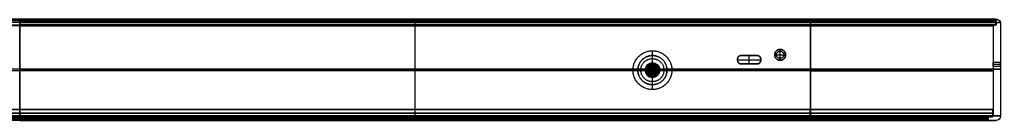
# Model space of a CAD drawing. Header units: millimetres. Extents: x -405 to 405, y -21 to 21.
# Tile 2 of 2: x 0 to 405, y -21 to 20. Entities that reach past the tile are written whole.
import ezdxf

# ---------------------------------------------------------------- set-up
doc = ezdxf.new("R2010")
doc.units = ezdxf.units.MM
doc.layers.add('Default', color=7, linetype='Continuous', true_color=0x000000)

# ---------------------------------------------------------------- blocks, each defined once
blk = doc.blocks.new('Sunne_solar_panel_v0.1')
at = {"layer": 'Default', "color": 8, "true_color": 0x7f7f7f}
for p, q in [((-325, 76, 1.25), (325, 76, 1.25)), ((0, 76), (0, 76, 2.5)), ((0, -76, 2.5), (0, 76, 2.5)), ((0, -76), (0, 76)), ((-401, 0, 2.5), (-401, 0)), ((-401, 0, 2.5), (401, 0, 2.5)), ((-401, 0), (401, 0)), ((401, 0, 2.5), (401, 0)), ((325, -76, 1.25), (-325, -76, 1.25)), ((0, -76), (0, -76, 2.5))]:
    blk.add_line(p, q, dxfattribs=at)
for centre, start, end in [((-325, 0), 90, 270), ((325, 0), 270, 90)]:
    blk.add_arc(centre, 76, start, end, dxfattribs=at)
at = {"layer": 'Default', "color": 8, "true_color": 0x7f7f7f, "extrusion": (0, 0, -1)}
for centre, start, end in [((325, 0, -2.5), 270, 90), ((325, 0, -1.25), 270, 90), ((-325, 0, -2.5), 90, 270), ((-325, 0, -1.25), 90, 270)]:
    blk.add_arc(centre, 76, start, end, dxfattribs=at)
at = {"layer": 'Default', "color": 8, "true_color": 0x7f7f7f}
for points in [[(-325, 76, 2.5), (-325, 76, 1.25), (-325, 76)], [(-325, 76), (0, 76), (325, 76)], [(325, 76, 2.5), (0, 76, 2.5), (-325, 76, 2.5)], [(325, 76), (325, 76, 1.25), (325, 76, 2.5)], [(-325, -76), (-325, -76, 1.25), (-325, -76, 2.5)], [(325, -76), (0, -76), (-325, -76)], [(-325, -76, 2.5), (0, -76, 2.5), (325, -76, 2.5)], [(325, -76, 2.5), (325, -76, 1.25), (325, -76)]]:
    blk.add_open_spline(points, degree=2, dxfattribs=at)
blk = doc.blocks.new('Sunne_diffuser_v1.0_V1.2')
at = {"layer": 'Default', "color": 7, "true_color": 0xffffff}
for p, q in [((-399.7, 1.5), (-399.7, -1.5)), ((-399.7, 1.5), (399.7, 1.5)), ((324.8, 0, 74.9), (-324.8, 0, 74.9)), ((-324.8, 0, -74.9), (324.8, 0, -74.9)), ((0, -1.5, 74.9), (0, 1.5, 74.9)), ((0, -1.5, -74.9), (0, 1.5, -74.9)), ((0, 1.5, -74.9), (0, 1.5, 74.9)), ((399.7, 1.5), (399.7, -1.5)), ((-399.7, -1.5), (399.7, -1.5)), ((0, -1.5, -74.9), (0, -1.5, 74.9))]:
    blk.add_line(p, q, dxfattribs=at)
at = {"layer": 'Default', "color": 7, "true_color": 0xffffff, "extrusion": (0, -1, 0)}
for centre, start, end in [((-324.8, 0, -1.5), 90, 270), ((-324.8, 0), 90, 270), ((324.8, 0, -1.5), 270, 90), ((324.8, 0), 270, 90)]:
    blk.add_arc(centre, 74.9, start, end, dxfattribs=at)
at = {"layer": 'Default', "color": 7, "true_color": 0xffffff, "extrusion": (0, 1, 0)}
for centre, start, end in [((324.8, 0, -1.5), 270, 90), ((-324.8, 0, -1.5), 90, 270)]:
    blk.add_arc(centre, 74.9, start, end, dxfattribs=at)
at = {"layer": 'Default', "color": 7, "true_color": 0xffffff}
for points in [[(-324.8, -1.5, 74.9), (-324.8, 0, 74.9), (-324.8, 1.5, 74.9)], [(-324.8, 1.5, -74.9), (-324.8, 0, -74.9), (-324.8, -1.5, -74.9)], [(-324.8, 1.5, 74.9), (0, 1.5, 74.9), (324.8, 1.5, 74.9)], [(324.8, 1.5, -74.9), (0, 1.5, -74.9), (-324.8, 1.5, -74.9)], [(324.8, 1.5, 74.9), (324.8, 0, 74.9), (324.8, -1.5, 74.9)], [(324.8, -1.5, -74.9), (324.8, 0, -74.9), (324.8, 1.5, -74.9)], [(324.8, -1.5, 74.9), (0, -1.5, 74.9), (-324.8, -1.5, 74.9)], [(324.8, -1.5, -74.9), (0, -1.5, -74.9), (-324.8, -1.5, -74.9)]]:
    blk.add_open_spline(points, degree=2, dxfattribs=at)
blk = doc.blocks.new('Block 01')
at = {"layer": 'Default', "color": 254, "true_color": 0xe4e9ed}
for p, q in [((325, 20.45, 1.35), (-325, 20.45, 1.35)), ((0, 20.45, 1.5), (0, 20.45, 1.2)), ((325, 20.45, 154.65), (0.05, 20.45, 154.65)), ((162.52, 20.45, 154.8), (162.52, 20.45, 154.5)), ((363.4, 20.45, 11.49), (363.4, 20.45, 11.84)), ((363.4, 20.45, 144.16), (363.4, 20.45, 144.51)), ((401.8, 20.45, 78), (401.5, 20.45, 78)), ((325, 19.25, 1.8), (-325, 19.25, 1.8)), ((325, 18.15, 2.4), (-325, 18.15, 2.4)), ((0, 18.35, 1.8), (0, 20.15, 1.8)), ((0, 19.25), (0, -19.25)), ((0, 18.15, 2.8), (0, 18.15, 2)), ((0, -19.35, 3), (0, 17.95, 3)), ((325, 19.25, 154.2), (0.05, 19.25, 154.2)), ((325, 18.15, 153.6), (0.05, 18.15, 153.6)), ((0.05, 18.15, 153.5), (0.05, -21.05, 153.5)), ((162.52, 18.35, 154.2), (162.52, 20.15, 154.2)), ((162.52, -19.25, 156), (162.52, 19.25, 156)), ((162.52, 18.15, 154), (162.52, 18.15, 153.2)), ((162.52, -19.35, 153), (162.52, 17.95, 153)), ((363, 18.15, 12.18), (363, 18.15, 13.11)), ((363, 18.15, 142.89), (363, 18.15, 143.82)), ((400, 17.95, 78), (400, 2.75, 78)), ((401, 18.15, 78), (400.2, 18.15, 78)), ((401.2, 20.15, 78), (401.2, 18.35, 78)), ((403, 19.25, 78), (403, 2.75, 78)), ((400, 1.15, 78), (400, -19.35, 78)), ((403, 1.15, 78), (403, -19.25, 78)), ((325, 0), (-325, 0)), ((325, -0.7, 3), (-325, -0.7, 3)), ((0.05, 0, 156), (325, 0, 156)), ((0.05, -0.3, 153), (0.05, -0.3, 156)), ((325, -0.7, 153), (0.05, -0.7, 153)), ((325, -19.55, 4), (-325, -19.55, 4)), ((0, -19.55, 3.2), (0, -19.55, 4.8)), ((0, -20.85, 5), (0, -19.75, 5)), ((325, -19.55, 152), (0.05, -19.55, 152)), ((162.52, -19.55, 151.2), (162.52, -19.55, 152.8)), ((162.52, -19.75, 151), (162.52, -20.85, 151)), ((362.4, -19.55, 13.22), (362.4, -19.55, 15.08)), ((362.4, -19.55, 140.92), (362.4, -19.55, 142.78)), ((398, -19.75, 78), (398, -20.85, 78)), ((399.8, -19.55, 78), (398.2, -19.55, 78)), ((325, -20.3, 5), (-325, -20.3, 5)), ((325, -21.05, 3.3), (-325, -21.05, 3.3)), ((0, -21.05, 1.8), (0, -21.05, 4.8)), ((325, -20.3, 151), (0.05, -20.3, 151)), ((325, -21.05, 152.7), (0.05, -21.05, 152.7)), ((162.52, -21.05, 151.2), (162.52, -21.05, 154.2)), ((363.1, -21.05, 12.01), (363.1, -21.05, 15.5)), ((363.1, -21.05, 140.5), (363.1, -21.05, 143.99)), ((398.2, -21.05, 78), (401.2, -21.05, 78))]:
    blk.add_line(p, q, dxfattribs=at)
at = {"layer": 'Default', "color": 250, "true_color": 0x333333}
for p, q in [((312.5, 7.45, 153), (312.5, 8.2, 153)), ((299.75, 2.2, 153), (299.75, 5.7, 153)), ((310.25, 5.95, 153), (311, 5.95, 153)), ((311, 5.95, 157.5), (314, 5.95, 157.5)), ((312.5, 4.45, 157.5), (312.5, 7.45, 157.5)), ((312.5, 3.7, 153), (312.5, 4.45, 153)), ((314, 5.95, 153), (314.75, 5.95, 153)), ((295, 3.95, 153), (304.5, 3.95, 153))]:
    blk.add_line(p, q, dxfattribs=at)
at = {"layer": 'Default', "color": 254, "true_color": 0xe4e9ed, "extrusion": (1, 1.75832e-13, -1.75832e-13)}
blk.add_arc((20.15, 154.5, 0.05), 0.3, 270, 0, dxfattribs=at)
at = {"layer": 'Default', "color": 254, "true_color": 0xe4e9ed, "extrusion": (1, 4.39579e-14, 4.39579e-14)}
blk.add_arc((19.25, 154.8, 0.05), 1.2, 0, 90, dxfattribs=at)
at = {"layer": 'Default', "color": 254, "true_color": 0xe4e9ed, "extrusion": (-1, 0, 0)}
for centre, radius, start, end in [((-20.15, 154.5, -162.53), 0.3, 180, 270), ((-19.25, 154.8, -162.53), 1.2, 90, 180), ((-20.15, 154.5, -325), 0.3, 180, 270), ((-19.25, 154.8, -325), 1.2, 90, 180), ((-18.35, 154, -162.53), 0.2, 0, 90), ((-17.95, 153.2, -162.53), 0.2, 180, 270), ((-18.35, 154, -325), 0.2, 360, 90), ((-17.95, 153.2, -325), 0.2, 180, 270), ((19.25, 154.2, -162.53), 1.8, 0, 90), ((19.35, 152.8, -162.53), 0.2, 0, 90), ((19.75, 151.2, -162.53), 0.2, 180, 270), ((19.25, 154.2, -325), 1.8, 0, 90), ((19.35, 152.8, -325), 0.2, 0, 90), ((19.75, 151.2, -325), 0.2, 180, 270), ((20.85, 151.2, -162.53), 0.2, 270, 0), ((20.85, 151.2, -325), 0.2, 270, 0)]:
    blk.add_arc(centre, radius, start, end, dxfattribs=at)
at = {"layer": 'Default', "color": 254, "true_color": 0xe4e9ed, "extrusion": (0, 1, 0)}
for centre, radius, start, end in [((-325, 78, 20.45), 76.5, 90, 180), ((-325, 78, 20.45), 76.5, 180, 270), ((-325, 78, 18.15), 75.2, 90, 180), ((-325, 78, 18.15), 75.2, 180, 270), ((-325, 78, 18.15), 76, 180, 270), ((-325, 78, 18.15), 76, 90, 180), ((-325, 78, -19.55), 73.2, 90, 180), ((-325, 78, -19.55), 73.2, 180, 270), ((-325, 78, -19.55), 74.8, 180, 270), ((-325, 78, -20.85), 73, 90, 180), ((-325, 78, -20.85), 73, 180, 270), ((-325, 78, -21.05), 76.2, 90, 180), ((-325, 78, -21.05), 76.2, 180, 270)]:
    blk.add_arc(centre, radius, start, end, dxfattribs=at)
at = {"layer": 'Default', "color": 254, "true_color": 0xe4e9ed, "extrusion": (1, 0, -1.7083e-16)}
for centre, radius, start, end in [((20.15, 1.5, 325), 0.3, 0, 90), ((17.95, 2.8, 325), 0.2, 0, 90), ((-19.25, 1.8, 325), 1.8, 180, 270), ((-19.75, 4.8, 325), 0.2, 0, 90)]:
    blk.add_arc(centre, radius, start, end, dxfattribs=at)
at = {"layer": 'Default', "color": 254, "true_color": 0xe4e9ed, "extrusion": (-4.62593e-17, -1, 0)}
blk.add_arc((325, 78, -20.45), 76.8, 270, 0, dxfattribs=at)
at = {"layer": 'Default', "color": 254, "true_color": 0xe4e9ed, "extrusion": (0, -1, 0)}
for centre, radius, start, end in [((325, 78, -20.45), 76.8, 0, 90), ((325, 78, -20.45), 76.5, 0, 90), ((325, 78, -20.45), 76.5, 270, 0), ((325, 78, -20.45), 76.8, 60.1579, 90), ((325, 78, -20.15), 76.2, 270, 0), ((325, 78, -20.15), 76.2, 0, 90), ((325, 78, -19.25), 78, 360, 90), ((325, 78, -19.25), 78, 270, 360), ((325, 78, -19.25), 76.2, 270, 90), ((325, 78, -18.35), 76.2, 360, 90), ((325, 78, -18.35), 76.2, 270, 360), ((325, 78, -18.15), 75.2, 270, 0), ((325, 78, -18.15), 76, 60.0098, 90), ((325, 78, -17.95), 75, 270, 0), ((325, 78, -17.95), 75, 0, 90), ((325, 78, -18.15), 75.2, 0, 44.8246), ((325, 78), 78, 270, 90), ((325, 78, 0.7), 75, 270, 90), ((325, 78, 19.25), 78, 0, 90), ((325, 78, 19.25), 78, 270, 0), ((325, 78, 19.35), 75, 360, 90), ((325, 78, 19.35), 75, 270, 360), ((325, 78, 19.55), 73.2, 270, 0), ((325, 78, 19.55), 73.2, 0, 90), ((325, 78, 19.55), 74.8, 72, 90), ((325, 78, 19.75), 73, 270, 0), ((325, 78, 19.75), 73, 0, 90), ((325, 78, 20.3), 73, 270, 90), ((325, 78, 21.05), 73.2, 0, 90), ((325, 78, 21.05), 73.2, 0, 90), ((325, 78, 21.05), 73.2, 270, 0)]:
    blk.add_arc(centre, radius, start, end, dxfattribs=at)
at = {"layer": 'Default', "color": 254, "true_color": 0xe4e9ed, "extrusion": (1, 5.05758e-31, -2.99469e-45)}
blk.add_arc((19.25, 1.2, 325), 1.2, 270, 360, dxfattribs=at)
at = {"layer": 'Default', "color": 254, "true_color": 0xe4e9ed, "extrusion": (1.79563e-26, 4.73695e-14, -1)}
blk.add_arc((-401.5, 20.15, -78), 0.3, 360, 90, dxfattribs=at)
at = {"layer": 'Default', "color": 254, "true_color": 0xe4e9ed, "extrusion": (1.18424e-14, 0, -1)}
blk.add_arc((-401.8, 19.25, -78), 1.2, 90, 180, dxfattribs=at)
at = {"layer": 'Default', "color": 254, "true_color": 0xe4e9ed, "extrusion": (1, -2.63747e-13, 2.63747e-13)}
for centre in [(18.35, 154, 0.05), (-19.35, 152.8, 0.05)]:
    blk.add_arc(centre, 0.2, 90, 180, dxfattribs=at)
at = {"layer": 'Default', "color": 254, "true_color": 0xe4e9ed, "extrusion": (1, 2.63747e-13, -2.63747e-13)}
for centre in [(17.95, 153.2, 0.05), (-19.75, 151.2, 0.05)]:
    blk.add_arc(centre, 0.2, 270, 0, dxfattribs=at)
at = {"layer": 'Default', "color": 254, "true_color": 0xe4e9ed, "extrusion": (1, 0, 0)}
for centre, start, end in [((18.35, 2, 325), 180, 270), ((-19.35, 3.2, 325), 180, 270), ((-20.85, 4.8, 325), 90, 180)]:
    blk.add_arc(centre, 0.2, start, end, dxfattribs=at)
at = {"layer": 'Default', "color": 254, "true_color": 0xe4e9ed, "extrusion": (2.01818e-26, 7.10543e-14, -1)}
blk.add_arc((-400.2, 17.95, -78), 0.2, 360, 90, dxfattribs=at)
at = {"layer": 'Default', "color": 254, "true_color": 0xe4e9ed, "extrusion": (4.0394e-26, -7.10543e-14, -1)}
for centre in [(-401, 18.35, -78), (-399.8, -19.35, -78)]:
    blk.add_arc(centre, 0.2, 180, 270, dxfattribs=at)
at = {"layer": 'Default', "color": 254, "true_color": 0xe4e9ed, "extrusion": (1, -2.93053e-14, 2.93053e-14)}
blk.add_arc((-19.25, 154.2, 0.05), 1.8, 90, 180, dxfattribs=at)
at = {"layer": 'Default', "color": 254, "true_color": 0xe4e9ed, "extrusion": (-4.74962e-17, 1, -6.84228e-48)}
blk.add_arc((-325, 78, -19.55), 74.8, 90, 180, dxfattribs=at)
at = {"layer": 'Default', "color": 254, "true_color": 0xe4e9ed, "extrusion": (5.62313e-26, 9.89552e-14, -1)}
blk.add_arc((-398.2, -19.75, -78), 0.2, 360, 90, dxfattribs=at)
at = {"layer": 'Default', "color": 254, "true_color": 0xe4e9ed, "extrusion": (4.98342e-28, -7.89492e-15, -1)}
blk.add_arc((-401.2, -19.25, -78), 1.8, 180, 270, dxfattribs=at)
at = {"layer": 'Default', "color": 254, "true_color": 0xe4e9ed, "extrusion": (1, -2.63747e-13, -2.63747e-13)}
blk.add_arc((-20.85, 151.2, 0.05), 0.2, 180, 270, dxfattribs=at)
at = {"layer": 'Default', "color": 254, "true_color": 0xe4e9ed, "extrusion": (4.85343e-17, -1, 1.70028e-62)}
blk.add_arc((325, 78, 21.05), 73.2, 270, 0, dxfattribs=at)
at = {"layer": 'Default', "color": 254, "true_color": 0xe4e9ed, "extrusion": (-7.10543e-14, 0, -1)}
blk.add_arc((-398.2, -20.85, -78), 0.2, 270, 0, dxfattribs=at)
at = {"layer": 'Default', "color": 254, "true_color": 0xe4e9ed}
for points in [[(325, 20.45, 1.5), (0, 20.45, 1.5), (-325, 20.45, 1.5)], [(325, 20.45, 1.2), (0, 20.45, 1.2), (-325, 20.45, 1.2)], [(0.05, 20.45, 154.5), (162.52, 20.45, 154.5), (325, 20.45, 154.5)], [(0.05, 20.45, 154.5), (0.05, 20.45, 154.65), (0.05, 20.45, 154.8)], [(0.05, 20.45, 154.8), (162.52, 20.45, 154.8), (325, 20.45, 154.8)], [(325, 20.45, 154.8), (325, 20.45, 154.65), (325, 20.45, 154.5)], [(325, 20.45, 1.2), (325, 20.45, 1.35), (325, 20.45, 1.5)], [(325, 20.15, 1.8), (0, 20.15, 1.8), (-325, 20.15, 1.8)], [(325, 19.25), (0, 19.25), (-325, 19.25)], [(-325, 18.35, 1.8), (0, 18.35, 1.8), (325, 18.35, 1.8)], [(325, 18.15, 2.8), (0, 18.15, 2.8), (-325, 18.15, 2.8)], [(325, 18.15, 2), (0, 18.15, 2), (-325, 18.15, 2)], [(325, 17.95, 3), (0, 17.95, 3), (-325, 17.95, 3)], [(0.05, 18.35, 154.2), (0.05, 19.25, 154.2), (0.05, 20.15, 154.2)], [(0.05, 20.15, 154.2), (162.52, 20.15, 154.2), (325, 20.15, 154.2)], [(0.05, 19.25, 156), (162.52, 19.25, 156), (325, 19.25, 156)], [(0.05, 19.25, 156), (0.05, 0, 156), (0.05, -19.25, 156)], [(325, 18.35, 154.2), (162.52, 18.35, 154.2), (0.05, 18.35, 154.2)], [(0.05, 18.15, 153.2), (162.52, 18.15, 153.2), (325, 18.15, 153.2)], [(0.05, 18.15, 153.2), (0.05, 18.15, 153.6), (0.05, 18.15, 154)], [(0.05, 18.15, 154), (162.52, 18.15, 154), (325, 18.15, 154)], [(0.05, -19.35, 153), (0.05, -0.7, 153), (0.05, 17.95, 153)], [(0.05, 17.95, 153), (162.52, 17.95, 153), (325, 17.95, 153)], [(325, 20.15, 154.2), (325, 19.25, 154.2), (325, 18.35, 154.2)], [(325, 18.35, 1.8), (325, 19.25, 1.8), (325, 20.15, 1.8)], [(325, -19.25, 156), (325, 0, 156), (325, 19.25, 156)], [(325, -19.25), (325, 0), (325, 19.25)], [(325, 18.15, 154), (325, 18.15, 153.6), (325, 18.15, 153.2)], [(325, 18.15, 2), (325, 18.15, 2.4), (325, 18.15, 2.8)], [(325, 17.95, 153), (325, -0.7, 153), (325, -19.35, 153)], [(325, -19.35, 3), (325, -0.7, 3), (325, 17.95, 3)], [(312.5, 8.2, 156), (312.5, 8.2, 154.5), (312.5, 8.2, 153)], [(295, 4.2, 156), (295, 4.2, 154.5), (295, 4.2, 153)], [(295, 4.2, 153), (295, 3.95, 153), (295, 3.7, 153)], [(295, 3.7, 156), (295, 3.95, 156), (295, 4.2, 156)], [(295.44, 5.26, 156), (295.44, 5.26, 154.5), (295.44, 5.26, 153)], [(296.5, 5.7, 156), (296.5, 5.7, 154.5), (296.5, 5.7, 153)], [(303, 5.7, 153), (299.75, 5.7, 153), (296.5, 5.7, 153)], [(296.5, 5.7, 156), (299.75, 5.7, 156), (303, 5.7, 156)], [(299.75, 5.7, 156), (299.75, 5.7, 154.5), (299.75, 5.7, 153)], [(303, 5.7, 156), (303, 5.7, 154.5), (303, 5.7, 153)], [(304.06, 5.26, 156), (304.06, 5.26, 154.5), (304.06, 5.26, 153)], [(304.5, 4.2, 156), (304.5, 4.2, 154.5), (304.5, 4.2, 153)], [(304.5, 3.7, 153), (304.5, 3.95, 153), (304.5, 4.2, 153)], [(304.5, 4.2, 156), (304.5, 3.95, 156), (304.5, 3.7, 156)], [(310.25, 5.95, 156), (310.25, 5.95, 154.5), (310.25, 5.95, 153)], [(314.75, 5.95, 156), (314.75, 5.95, 154.5), (314.75, 5.95, 153)], [(295, 3.95, 156), (295, 3.95, 154.5), (295, 3.95, 153)], [(295, 3.7, 156), (295, 3.7, 154.5), (295, 3.7, 153)], [(295.44, 2.64, 156), (295.44, 2.64, 154.5), (295.44, 2.64, 153)], [(296.5, 2.2, 156), (296.5, 2.2, 154.5), (296.5, 2.2, 153)], [(296.5, 2.2, 153), (299.75, 2.2, 153), (303, 2.2, 153)], [(303, 2.2, 156), (299.75, 2.2, 156), (296.5, 2.2, 156)], [(299.75, 2.2, 156), (299.75, 2.2, 154.5), (299.75, 2.2, 153)], [(303, 2.2, 156), (303, 2.2, 154.5), (303, 2.2, 153)], [(304.06, 2.64, 156), (304.06, 2.64, 154.5), (304.06, 2.64, 153)], [(304.5, 3.95, 156), (304.5, 3.95, 154.5), (304.5, 3.95, 153)], [(304.5, 3.7, 156), (304.5, 3.7, 154.5), (304.5, 3.7, 153)], [(312.5, 3.7, 156), (312.5, 3.7, 154.5), (312.5, 3.7, 153)], [(403, 2.75, 78), (401.5, 2.75, 78), (400, 2.75, 78)], [(403, 1.95, 77.2), (401.5, 1.95, 77.2), (400, 1.95, 77.2)], [(403, 1.95, 78.8), (401.5, 1.95, 78.8), (400, 1.95, 78.8)], [(403, 1.15, 78), (401.5, 1.15, 78), (400, 1.15, 78)], [(325, -19.25), (0, -19.25), (-325, -19.25)], [(-325, -19.35, 3), (0, -19.35, 3), (325, -19.35, 3)], [(325, -19.55, 4.8), (0, -19.55, 4.8), (-325, -19.55, 4.8)], [(325, -19.55, 3.2), (0, -19.55, 3.2), (-325, -19.55, 3.2)], [(-325, -19.75, 5), (0, -19.75, 5), (325, -19.75, 5)], [(0.05, -19.25, 156), (162.52, -19.25, 156), (325, -19.25, 156)], [(325, -19.35, 153), (162.52, -19.35, 153), (0.05, -19.35, 153)], [(0.05, -19.55, 151.2), (162.52, -19.55, 151.2), (325, -19.55, 151.2)], [(0.05, -19.55, 151.2), (0.05, -19.55, 152), (0.05, -19.55, 152.8)], [(0.05, -19.55, 152.8), (162.52, -19.55, 152.8), (325, -19.55, 152.8)], [(325, -19.75, 151), (162.52, -19.75, 151), (0.05, -19.75, 151)], [(0.05, -20.85, 151), (0.05, -20.3, 151), (0.05, -19.75, 151)], [(325, -19.55, 152.8), (325, -19.55, 152), (325, -19.55, 151.2)], [(325, -19.55, 3.2), (325, -19.55, 4), (325, -19.55, 4.8)], [(325, -19.75, 151), (325, -20.3, 151), (325, -20.85, 151)], [(325, -20.85, 5), (325, -20.3, 5), (325, -19.75, 5)], [(325, -20.85, 5), (0, -20.85, 5), (-325, -20.85, 5)], [(325, -21.05, 1.8), (0, -21.05, 1.8), (-325, -21.05, 1.8)], [(325, -21.05, 4.8), (0, -21.05, 4.8), (-325, -21.05, 4.8)], [(0.05, -20.85, 151), (162.52, -20.85, 151), (325, -20.85, 151)], [(0.05, -21.05, 154.2), (162.52, -21.05, 154.2), (325, -21.05, 154.2)], [(0.05, -21.05, 154.2), (0.05, -21.05, 152.7), (0.05, -21.05, 151.2)], [(0.05, -21.05, 151.2), (162.52, -21.05, 151.2), (325, -21.05, 151.2)], [(325, -21.05, 151.2), (325, -21.05, 152.7), (325, -21.05, 154.2)], [(325, -21.05, 4.8), (325, -21.05, 3.3), (325, -21.05, 1.8)]]:
    blk.add_open_spline(points, degree=2, dxfattribs=at)
at = {"layer": 'Default', "color": 250, "true_color": 0x333333}
for points, knots in [([(314.75, 5.95, 153), (314.75, 8.2, 153), (312.5, 8.2, 153), (310.25, 8.2, 153), (310.25, 5.95, 153), (310.25, 3.7, 153), (312.5, 3.7, 153), (314.75, 3.7, 153), (314.75, 5.95, 153)], [0, 0, 0, 3.534292, 3.534292, 7.068583, 7.068583, 10.602875, 10.602875, 14.137167, 14.137167, 14.137167]), ([(314, 5.95, 153), (314, 7.45, 153), (312.5, 7.45, 153), (311, 7.45, 153), (311, 5.95, 153), (311, 4.45, 153), (312.5, 4.45, 153), (314, 4.45, 153), (314, 5.95, 153)], [0, 0, 0, 2.356194, 2.356194, 4.712389, 4.712389, 7.068583, 7.068583, 9.424778, 9.424778, 9.424778]), ([(314, 5.95, 157.5), (314, 7.45, 157.5), (312.5, 7.45, 157.5), (311, 7.45, 157.5), (311, 5.95, 157.5), (311, 4.45, 157.5), (312.5, 4.45, 157.5), (314, 4.45, 157.5), (314, 5.95, 157.5)], [0, 0, 0, 2.356194, 2.356194, 4.712389, 4.712389, 7.068583, 7.068583, 9.424778, 9.424778, 9.424778]), ([(314, 5.95, 155.25), (314, 7.45, 155.25), (312.5, 7.45, 155.25), (311, 7.45, 155.25), (311, 5.95, 155.25), (311, 4.45, 155.25), (312.5, 4.45, 155.25), (314, 4.45, 155.25), (314, 5.95, 155.25)], [0, 0, 0, 2.356194, 2.356194, 4.712389, 4.712389, 7.068583, 7.068583, 9.424778, 9.424778, 9.424778])]:
    blk.add_rational_spline(points, [1, 0.707106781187, 1, 0.707106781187, 1, 0.707106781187, 1, 0.707106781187, 1], degree=2, knots=knots, dxfattribs=at)
at = {"layer": 'Default', "color": 254, "true_color": 0xe4e9ed}
for points, knots in [([(314.75, 5.95, 156), (314.75, 3.7, 156), (312.5, 3.7, 156), (310.25, 3.7, 156), (310.25, 5.95, 156), (310.25, 8.2, 156), (312.5, 8.2, 156), (314.75, 8.2, 156), (314.75, 5.95, 156)], [-14.137167, -14.137167, -14.137167, -10.602875, -10.602875, -7.068583, -7.068583, -3.534292, -3.534292, 0, 0, 0]), ([(314.75, 5.95, 153), (314.75, 8.2, 153), (312.5, 8.2, 153), (310.25, 8.2, 153), (310.25, 5.95, 153), (310.25, 3.7, 153), (312.5, 3.7, 153), (314.75, 3.7, 153), (314.75, 5.95, 153)], [0, 0, 0, 3.534292, 3.534292, 7.068583, 7.068583, 10.602875, 10.602875, 14.137167, 14.137167, 14.137167])]:
    blk.add_rational_spline(points, [1, 0.707106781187, 1, 0.707106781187, 1, 0.707106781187, 1, 0.707106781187, 1], degree=2, knots=knots, dxfattribs=at)
at = {"layer": 'Default', "color": 250, "true_color": 0x333333}
for points in [[(296.5, 5.7, 153), (295, 5.7, 153), (295, 4.2, 153)], [(304.5, 4.2, 153), (304.5, 5.7, 153), (303, 5.7, 153)], [(295, 3.7, 153), (295, 2.2, 153), (296.5, 2.2, 153)], [(303, 2.2, 153), (304.5, 2.2, 153), (304.5, 3.7, 153)]]:
    blk.add_rational_spline(points, [1, 0.707106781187, 1], degree=2, dxfattribs=at)
at = {"layer": 'Default', "color": 254, "true_color": 0xe4e9ed}
for points in [[(295, 4.2, 156), (295, 5.7, 156), (296.5, 5.7, 156)], [(296.5, 5.7, 153), (295, 5.7, 153), (295, 4.2, 153)], [(303, 5.7, 156), (304.5, 5.7, 156), (304.5, 4.2, 156)], [(304.5, 4.2, 153), (304.5, 5.7, 153), (303, 5.7, 153)], [(296.5, 2.2, 156), (295, 2.2, 156), (295, 3.7, 156)], [(295, 3.7, 153), (295, 2.2, 153), (296.5, 2.2, 153)], [(304.5, 3.7, 156), (304.5, 2.2, 156), (303, 2.2, 156)], [(303, 2.2, 153), (304.5, 2.2, 153), (304.5, 3.7, 153)]]:
    blk.add_rational_spline(points, [1, 0.707106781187, 1], degree=2, dxfattribs=at)
at = {"layer": 'Default', "color": 250, "true_color": 0x333333}
for points in [[(295, 4.2, 153), (295, 3.95, 153), (295, 3.7, 153)], [(303, 5.7, 153), (299.75, 5.7, 153), (296.5, 5.7, 153)], [(304.5, 3.7, 153), (304.5, 3.95, 153), (304.5, 4.2, 153)], [(311, 5.95, 153), (311, 5.95, 155.25), (311, 5.95, 157.5)], [(312.5, 7.45, 153), (312.5, 7.45, 155.25), (312.5, 7.45, 157.5)], [(312.5, 4.45, 153), (312.5, 4.45, 155.25), (312.5, 4.45, 157.5)], [(314, 5.95, 153), (314, 5.95, 155.25), (314, 5.95, 157.5)], [(296.5, 2.2, 153), (299.75, 2.2, 153), (303, 2.2, 153)]]:
    blk.add_open_spline(points, degree=2, dxfattribs=at)
at = {"layer": 'Default', "color": 254, "true_color": 0xe4e9ed}
for points, knots in [([(400, 2.75, 78), (400, 2.75, 77.79), (400, 2.67, 77.58), (400, 2.37, 77.28), (400, 2.16, 77.2), (400, 1.95, 77.2), (400, 1.74, 77.2), (400, 1.53, 77.28), (400, 1.23, 77.58), (400, 1.15, 77.79), (400, 1.15, 78), (400, 1.15, 78.21), (400, 1.23, 78.42), (400, 1.53, 78.72), (400, 1.74, 78.8), (400, 1.95, 78.8), (400, 2.16, 78.8), (400, 2.37, 78.72), (400, 2.67, 78.42), (400, 2.75, 78.21), (400, 2.75, 78)], [0, 0, 0, 0, 0.6446, 0.6446, 1.289201, 1.289201, 1.289201, 1.933801, 1.933801, 2.578401, 2.578401, 2.578401, 3.223001, 3.223001, 3.867602, 3.867602, 3.867602, 4.512202, 4.512202, 5.156802, 5.156802, 5.156802, 5.156802]), ([(403, 2.75, 78), (403, 2.75, 77.79), (403, 2.67, 77.58), (403, 2.37, 77.28), (403, 2.16, 77.2), (403, 1.95, 77.2), (403, 1.74, 77.2), (403, 1.53, 77.28), (403, 1.23, 77.58), (403, 1.15, 77.79), (403, 1.15, 78)], [0, 0, 0, 0, 0.6446, 0.6446, 1.2892, 1.2892, 1.2892, 1.9338, 1.9338, 2.5784, 2.5784, 2.5784, 2.5784]), ([(403, 1.15, 78), (403, 1.15, 78.21), (403, 1.23, 78.42), (403, 1.53, 78.72), (403, 1.74, 78.8), (403, 1.95, 78.8), (403, 2.16, 78.8), (403, 2.37, 78.72), (403, 2.67, 78.42), (403, 2.75, 78.21), (403, 2.75, 78)], [2.5784, 2.5784, 2.5784, 2.5784, 3.222999, 3.222999, 3.867599, 3.867599, 3.867599, 4.512199, 4.512199, 5.156799, 5.156799, 5.156799, 5.156799])]:
    blk.add_open_spline(points, degree=3, knots=knots, dxfattribs=at)
at = {"layer": 'Default', "extrusion": (0, 1, 0)}
blk.add_blockref('Sunne_solar_panel_v0.1', (0, 78, 18.15), dxfattribs=at)
at = {"layer": 'Default', "extrusion": (0, -1.03402e-15, -1)}
blk.add_blockref('Sunne_diffuser_v1.0_V1.2', (0, -18.05, -78), dxfattribs=at)
blk = doc.blocks.new('Sunn_steel_cable')
at = {"layer": 'Default', "color": 254, "true_color": 0xcad1ee}
for p, q in [((-0.5, 2003), (-0.5, 3)), ((-0.5, 2003), (0.5, 2003)), ((0, 2003, 0.5), (0, 3, 0.5)), ((0, 2003, -0.5), (0, 3, -0.5)), ((0, 2003, -0.5), (0, 2003, 0.5)), ((0.5, 2003), (0.5, 3)), ((-1.5, 3), (-1.5, 0)), ((-1.5, 3), (-0.5, 3)), ((-1.5, 0), (1.5, 0)), ((0, 3, 1.5), (0, 0, 1.5)), ((0, 3, -1.5), (0, 0, -1.5)), ((0, 3, -1.5), (0, 3, -0.5)), ((0, 3, 0.5), (0, 3, 1.5)), ((0, 0, -1.5), (0, 0, 1.5)), ((0.5, 3), (1.5, 3)), ((1.5, 3), (1.5, 0))]:
    blk.add_line(p, q, dxfattribs=at)
at = {"layer": 'Default', "color": 254, "true_color": 0xcad1ee, "extrusion": (0, -1, 0)}
for centre, radius in [((0, 0, -2003), 0.5), ((0, 0, -1003), 0.5), ((0, 0, -3), 1.5), ((0, 0, -1.5), 1.5), ((0, 0, -3), 0.5)]:
    blk.add_circle(centre, radius, dxfattribs=at)
at = {"layer": 'Default', "color": 254, "true_color": 0xcad1ee, "extrusion": (0, 1, 0)}
blk.add_circle((0, 0), 1.5, dxfattribs=at)

msp = doc.modelspace()

# ---------------------------------------------------------------- linework, layer by layer
at = {"layer": 'Default', "color": 254, "true_color": 0xcad1ee}
for p, q in [((260, 5.65, 2198), (260, 7.65, 2198)), ((260, 2.15, 2200), (260, 7.65, 2200)), ((260, 4.4, 2174), (260, 5.65, 2174)), ((260, 4.4, 2174), (260, 5.65, 2174)), ((260, 2.15, 2172), (260, 5.65, 2172)), ((260, 2.15, 2198), (260, 4.4, 2198)), ((260, 0.9, 2185), (260, 4.4, 2185)), ((260, 2.65, 175.5), (260, 2.65, 156)), ((260, 2.15, 176), (260, 2.65, 175.5)), ((260, 1.3, 156), (260, 2.65, 156)), ((260, 0.65, 176), (260, 2.15, 176)), ((260, 0.9, 2162), (260, 1.65, 2162)), ((260, 1.3, 174), (260, 0.65, 174)), ((260, 0.65, 174), (260, 0.65, 176)), ((252, -0.35, 2198), (254, -0.35, 2198)), ((252, -0.35, 2200), (257.5, -0.35, 2200)), ((254, -0.35, 2174), (255.25, -0.35, 2174)), ((255.25, -0.35, 2174), (254, -0.35, 2174)), ((257.5, -0.35, 2172), (254, -0.35, 2172)), ((255.25, -0.35, 2198), (257.5, -0.35, 2198)), ((255.25, -0.35, 2185), (258.75, -0.35, 2185)), ((257, -0.35, 175.5), (257, -0.35, 156)), ((257.5, -0.35, 176), (257, -0.35, 175.5)), ((258.35, -0.35, 156), (257, -0.35, 156)), ((259, -0.35, 176), (257.5, -0.35, 176)), ((258.75, -0.35, 2162), (258, -0.35, 2162)), ((259, -0.35, 174), (258.35, -0.35, 174)), ((259, -0.35, 174), (259, -0.35, 176)), ((260, -2.85, 176), (260, -1.35, 176)), ((260, -1.35, 174), (260, -1.35, 176)), ((260, -1.35, 174), (260, -2, 174)), ((260, -2.35, 2162), (260, -1.6, 2162)), ((260, -5.1, 2185), (260, -1.6, 2185)), ((260, -3.35, 156), (260, -2, 156)), ((260, -8.35, 2200), (260, -2.85, 2200)), ((260, -5.1, 2198), (260, -2.85, 2198)), ((260, -6.35, 2172), (260, -2.85, 2172)), ((260, -2.85, 176), (260, -3.35, 175.5)), ((260, -3.35, 175.5), (260, -3.35, 156)), ((262.5, -0.35, 176), (261, -0.35, 176)), ((261, -0.35, 174), (261, -0.35, 176)), ((261.65, -0.35, 174), (261, -0.35, 174)), ((262, -0.35, 2162), (261.25, -0.35, 2162)), ((261.25, -0.35, 2185), (264.75, -0.35, 2185)), ((263, -0.35, 156), (261.65, -0.35, 156)), ((262.5, -0.35, 2200), (268, -0.35, 2200)), ((262.5, -0.35, 2198), (264.75, -0.35, 2198)), ((266, -0.35, 2172), (262.5, -0.35, 2172)), ((262.5, -0.35, 176), (263, -0.35, 175.5)), ((263, -0.35, 175.5), (263, -0.35, 156)), ((264.75, -0.35, 2174), (266, -0.35, 2174)), ((266, -0.35, 2174), (264.75, -0.35, 2174)), ((266, -0.35, 2198), (268, -0.35, 2198)), ((260, -6.35, 2174), (260, -5.1, 2174)), ((260, -6.35, 2174), (260, -5.1, 2174)), ((260, -8.35, 2198), (260, -6.35, 2198))]:
    msp.add_line(p, q, dxfattribs=at)
for centre, radius in [((260, -0.35, 156), 3), ((260, -0.35, 175), 1)]:
    msp.add_circle(centre, radius, dxfattribs=at)
at = {"layer": 'Default', "color": 254, "true_color": 0xcad1ee, "extrusion": (0, 0, -1)}
for centre, radius in [((-260, -0.35, -165.75), 3), ((-260, -0.35, -2162.5), 2.5), ((-260, -0.35, -2162.15), 2.35), ((-260, -0.35, -2162), 2), ((-260, -0.35, -176), 1)]:
    msp.add_circle(centre, radius, dxfattribs=at)
at = {"layer": 'Default', "color": 254, "true_color": 0xcad1ee}
for centre, radius, start, end in [((260, -0.35, 175.5), 3, 90, 270), ((260, -0.35, 174), 1, 90, 270), ((260, -0.35, 175.5), 3, 270, 90), ((260, -0.35, 174), 1, 270, 90)]:
    msp.add_arc(centre, radius, start, end, dxfattribs=at)
at = {"layer": 'Default', "color": 254, "true_color": 0xcad1ee, "extrusion": (0, 0, -1)}
for start, end in [(270, 90), (90, 270)]:
    msp.add_arc((-260, -0.35, -176), 2.5, start, end, dxfattribs=at)
at = {"layer": 'Default', "color": 254, "true_color": 0xcad1ee}
for points, weights, knots in [([(268, -0.35, 2198), (268, 7.65, 2198), (260, 7.65, 2198), (252, 7.65, 2198), (252, -0.35, 2198), (252, -8.35, 2198), (260, -8.35, 2198), (268, -8.35, 2198), (268, -0.35, 2198)], [1, 0.707106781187, 1, 0.707106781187, 1, 0.707106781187, 1, 0.707106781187, 1], [0, 0, 0, 12.566371, 12.566371, 25.132741, 25.132741, 37.699112, 37.699112, 50.265482, 50.265482, 50.265482]), ([(268, -0.35, 2200), (268, 7.65, 2200), (260, 7.65, 2200), (252, 7.65, 2200), (252, -0.35, 2200), (252, -8.35, 2200), (260, -8.35, 2200), (268, -8.35, 2200), (268, -0.35, 2200)], [1, 0.707106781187, 1, 0.707106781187, 1, 0.707106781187, 1, 0.707106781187, 1], [0, 0, 0, 12.566371, 12.566371, 25.132741, 25.132741, 37.699112, 37.699112, 50.265482, 50.265482, 50.265482]), ([(268, -0.35, 2199), (268, 7.65, 2199), (260, 7.65, 2199), (252, 7.65, 2199), (252, -0.35, 2199), (252, -8.35, 2199), (260, -8.35, 2199), (268, -8.35, 2199), (268, -0.35, 2199)], [1, 0.707106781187, 1, 0.707106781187, 1, 0.707106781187, 1, 0.707106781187, 1], [0, 0, 0, 12.566371, 12.566371, 25.132741, 25.132741, 37.699112, 37.699112, 50.265482, 50.265482, 50.265482]), ([(266, -0.35, 2174), (266, 5.65, 2174), (260, 5.65, 2174), (254, 5.65, 2174), (254, -0.35, 2174), (254, -6.35, 2174), (260, -6.35, 2174), (266, -6.35, 2174), (266, -0.35, 2174)], [1, 0.707106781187, 1, 0.707106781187, 1, 0.707106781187, 1, 0.707106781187, 1], [0, 0, 0, 9.424778, 9.424778, 18.849556, 18.849556, 28.274334, 28.274334, 37.699112, 37.699112, 37.699112]), ([(266, -0.35, 2198), (266, 5.65, 2198), (260, 5.65, 2198), (254, 5.65, 2198), (254, -0.35, 2198), (254, -6.35, 2198), (260, -6.35, 2198), (266, -6.35, 2198), (266, -0.35, 2198)], [1, 0.707106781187, 1, 0.707106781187, 1, 0.707106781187, 1, 0.707106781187, 1], [0, 0, 0, 9.424778, 9.424778, 18.849556, 18.849556, 28.274334, 28.274334, 37.699112, 37.699112, 37.699112]), ([(266, -0.35, 2186), (266, 5.65, 2186), (260, 5.65, 2186), (254, 5.65, 2186), (254, -0.35, 2186), (254, -6.35, 2186), (260, -6.35, 2186), (266, -6.35, 2186), (266, -0.35, 2186)], [1, 0.707106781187, 1, 0.707106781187, 1, 0.707106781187, 1, 0.707106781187, 1], [0, 0, 0, 9.424778, 9.424778, 18.849556, 18.849556, 28.274334, 28.274334, 37.699112, 37.699112, 37.699112]), ([(265.83, -1.77, 2174), (264.41, -7.6, 2174), (258.58, -6.18, 2174), (252.75, -4.76, 2174), (254.17, 1.07, 2174), (255.59, 6.9, 2174), (261.42, 5.48, 2174), (267.25, 4.06, 2174), (265.83, -1.77, 2174)], [1, 0.707106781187, 1, 0.707106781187, 1, 0.707106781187, 1, 0.707106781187, 1], [-37.699112, -37.699112, -37.699112, -28.274334, -28.274334, -18.849556, -18.849556, -9.424778, -9.424778, 0, 0, 0]), ([(265.83, -1.77, 2172), (264.41, -7.6, 2172), (258.58, -6.18, 2172), (252.75, -4.76, 2172), (254.17, 1.07, 2172), (255.59, 6.9, 2172), (261.42, 5.48, 2172), (267.25, 4.06, 2172), (265.83, -1.77, 2172)], [1, 0.707106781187, 1, 0.707106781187, 1, 0.707106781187, 1, 0.707106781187, 1], [-37.699112, -37.699112, -37.699112, -28.274334, -28.274334, -18.849556, -18.849556, -9.424778, -9.424778, 0, 0, 0]), ([(265.83, -1.77, 2173), (264.41, -7.6, 2173), (258.58, -6.18, 2173), (252.75, -4.76, 2173), (254.17, 1.07, 2173), (255.59, 6.9, 2173), (261.42, 5.48, 2173), (267.25, 4.06, 2173), (265.83, -1.77, 2173)], [1, 0.707106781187, 1, 0.707106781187, 1, 0.707106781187, 1, 0.707106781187, 1], [-37.699112, -37.699112, -37.699112, -28.274334, -28.274334, -18.849556, -18.849556, -9.424778, -9.424778, 0, 0, 0]), ([(264.75, -0.35, 2174), (264.75, 4.4, 2174), (260, 4.4, 2174), (255.25, 4.4, 2174), (255.25, -0.35, 2174), (255.25, -5.1, 2174), (260, -5.1, 2174), (264.75, -5.1, 2174), (264.75, -0.35, 2174)], [1, 0.707106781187, 1, 0.707106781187, 1, 0.707106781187, 1, 0.707106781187, 1], [0, 0, 0, 7.461283, 7.461283, 14.922565, 14.922565, 22.383848, 22.383848, 29.84513, 29.84513, 29.84513]), ([(264.75, -0.35, 2198), (264.75, 4.4, 2198), (260, 4.4, 2198), (255.25, 4.4, 2198), (255.25, -0.35, 2198), (255.25, -5.1, 2198), (260, -5.1, 2198), (264.75, -5.1, 2198), (264.75, -0.35, 2198)], [1, 0.707106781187, 1, 0.707106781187, 1, 0.707106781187, 1, 0.707106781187, 1], [0, 0, 0, 7.461283, 7.461283, 14.922565, 14.922565, 22.383848, 22.383848, 29.84513, 29.84513, 29.84513]), ([(264.75, -0.35, 2186), (264.75, 4.4, 2186), (260, 4.4, 2186), (255.25, 4.4, 2186), (255.25, -0.35, 2186), (255.25, -5.1, 2186), (260, -5.1, 2186), (264.75, -5.1, 2186), (264.75, -0.35, 2186)], [1, 0.707106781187, 1, 0.707106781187, 1, 0.707106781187, 1, 0.707106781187, 1], [0, 0, 0, 7.461283, 7.461283, 14.922565, 14.922565, 22.383848, 22.383848, 29.84513, 29.84513, 29.84513]), ([(260, -5.1, 2174), (264.75, -5.1, 2174), (264.75, -0.35, 2174), (264.75, 4.4, 2174), (260, 4.4, 2174), (255.25, 4.4, 2174), (255.25, -0.35, 2174), (255.25, -5.1, 2174), (260, -5.1, 2174)], [1, 0.707106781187, 1, 0.707106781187, 1, 0.707106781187, 1, 0.707106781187, 1], [0, 0, 0, 7.461283, 7.461283, 14.922565, 14.922565, 22.383848, 22.383848, 29.84513, 29.84513, 29.84513]), ([(260, -5.1, 2185), (264.75, -5.1, 2185), (264.75, -0.35, 2185), (264.75, 4.4, 2185), (260, 4.4, 2185), (255.25, 4.4, 2185), (255.25, -0.35, 2185), (255.25, -5.1, 2185), (260, -5.1, 2185)], [1, 0.707106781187, 1, 0.707106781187, 1, 0.707106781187, 1, 0.707106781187, 1], [0, 0, 0, 7.461283, 7.461283, 14.922565, 14.922565, 22.383848, 22.383848, 29.84513, 29.84513, 29.84513]), ([(260, -5.1, 2179.5), (264.75, -5.1, 2179.5), (264.75, -0.35, 2179.5), (264.75, 4.4, 2179.5), (260, 4.4, 2179.5), (255.25, 4.4, 2179.5), (255.25, -0.35, 2179.5), (255.25, -5.1, 2179.5), (260, -5.1, 2179.5)], [1, 0.707106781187, 1, 0.707106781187, 1, 0.707106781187, 1, 0.707106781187, 1], [0, 0, 0, 7.461283, 7.461283, 14.922565, 14.922565, 22.383848, 22.383848, 29.84513, 29.84513, 29.84513]), ([(262.5, -0.35, 2200), (262.5, -2.85, 2200), (260, -2.85, 2200), (257.5, -2.85, 2200), (257.5, -0.35, 2200), (257.5, 2.15, 2200), (260, 2.15, 2200), (262.5, 2.15, 2200), (262.5, -0.35, 2200)], [1, 0.707106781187, 1, 0.707106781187, 1, 0.707106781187, 1, 0.707106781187, 1], [-15.707963, -15.707963, -15.707963, -11.780972, -11.780972, -7.853982, -7.853982, -3.926991, -3.926991, 0, 0, 0]), ([(262.5, -0.35, 2198), (262.5, -2.85, 2198), (260, -2.85, 2198), (257.5, -2.85, 2198), (257.5, -0.35, 2198), (257.5, 2.15, 2198), (260, 2.15, 2198), (262.5, 2.15, 2198), (262.5, -0.35, 2198)], [1, 0.707106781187, 1, 0.707106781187, 1, 0.707106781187, 1, 0.707106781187, 1], [-15.707963, -15.707963, -15.707963, -11.780972, -11.780972, -7.853982, -7.853982, -3.926991, -3.926991, 0, 0, 0]), ([(262.5, -0.35, 2172), (262.5, -2.85, 2172), (260, -2.85, 2172), (257.5, -2.85, 2172), (257.5, -0.35, 2172), (257.5, 2.15, 2172), (260, 2.15, 2172), (262.5, 2.15, 2172), (262.5, -0.35, 2172)], [1, 0.707106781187, 1, 0.707106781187, 1, 0.707106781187, 1, 0.707106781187, 1], [-15.707963, -15.707963, -15.707963, -11.780972, -11.780972, -7.853982, -7.853982, -3.926991, -3.926991, 0, 0, 0]), ([(262.5, -0.35, 2167), (262.5, -2.85, 2167), (260, -2.85, 2167), (257.5, -2.85, 2167), (257.5, -0.35, 2167), (257.5, 2.15, 2167), (260, 2.15, 2167), (262.5, 2.15, 2167), (262.5, -0.35, 2167)], [1, 0.707106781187, 1, 0.707106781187, 1, 0.707106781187, 1, 0.707106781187, 1], [-15.707963, -15.707963, -15.707963, -11.780972, -11.780972, -7.853982, -7.853982, -3.926991, -3.926991, 0, 0, 0]), ([(260, -2, 174), (258.35, -2, 174), (258.35, -0.35, 174), (258.35, 1.3, 174), (260, 1.3, 174), (261.65, 1.3, 174), (261.65, -0.35, 174), (261.65, -2, 174), (260, -2, 174)], [1, 0.707106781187, 1, 0.707106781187, 1, 0.707106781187, 1, 0.707106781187, 1], [-10.367256, -10.367256, -10.367256, -7.775442, -7.775442, -5.183628, -5.183628, -2.591814, -2.591814, 0, 0, 0]), ([(258.35, -0.35, 156), (258.35, 1.3, 156), (260, 1.3, 156), (261.65, 1.3, 156), (261.65, -0.35, 156), (261.65, -2, 156), (260, -2, 156)], [1, 0.707106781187, 1, 0.707106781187, 1, 0.707106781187, 1], [-7.775442, -7.775442, -7.775442, -5.183628, -5.183628, -2.591814, -2.591814, 0, 0, 0]), ([(260, -2, 165), (258.35, -2, 165), (258.35, -0.35, 165), (258.35, 1.3, 165), (260, 1.3, 165), (261.65, 1.3, 165), (261.65, -0.35, 165), (261.65, -2, 165), (260, -2, 165)], [1, 0.707106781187, 1, 0.707106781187, 1, 0.707106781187, 1, 0.707106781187, 1], [-10.367256, -10.367256, -10.367256, -7.775442, -7.775442, -5.183628, -5.183628, -2.591814, -2.591814, 0, 0, 0]), ([(261.25, -0.35, 2172), (261.25, 0.9, 2172), (260, 0.9, 2172), (258.75, 0.9, 2172), (258.75, -0.35, 2172), (258.75, -1.6, 2172), (260, -1.6, 2172), (261.25, -1.6, 2172), (261.25, -0.35, 2172)], [1, 0.707106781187, 1, 0.707106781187, 1, 0.707106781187, 1, 0.707106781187, 1], [0, 0, 0, 1.963495, 1.963495, 3.926991, 3.926991, 5.890486, 5.890486, 7.853982, 7.853982, 7.853982]), ([(261.25, -0.35, 2174), (261.25, -1.6, 2174), (260, -1.6, 2174), (258.75, -1.6, 2174), (258.75, -0.35, 2174), (258.75, 0.9, 2174), (260, 0.9, 2174), (261.25, 0.9, 2174), (261.25, -0.35, 2174)], [1, 0.707106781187, 1, 0.707106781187, 1, 0.707106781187, 1, 0.707106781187, 1], [-7.853982, -7.853982, -7.853982, -5.890486, -5.890486, -3.926991, -3.926991, -1.963495, -1.963495, 0, 0, 0]), ([(261.25, -0.35, 2162), (261.25, 0.9, 2162), (260, 0.9, 2162), (258.75, 0.9, 2162), (258.75, -0.35, 2162), (258.75, -1.6, 2162), (260, -1.6, 2162), (261.25, -1.6, 2162), (261.25, -0.35, 2162)], [1, 0.707106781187, 1, 0.707106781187, 1, 0.707106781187, 1, 0.707106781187, 1], [0, 0, 0, 1.963495, 1.963495, 3.926991, 3.926991, 5.890486, 5.890486, 7.853982, 7.853982, 7.853982]), ([(261.25, -0.35, 2185), (261.25, -1.6, 2185), (260, -1.6, 2185), (258.75, -1.6, 2185), (258.75, -0.35, 2185), (258.75, 0.9, 2185), (260, 0.9, 2185), (261.25, 0.9, 2185), (261.25, -0.35, 2185)], [1, 0.707106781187, 1, 0.707106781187, 1, 0.707106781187, 1, 0.707106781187, 1], [-7.853982, -7.853982, -7.853982, -5.890486, -5.890486, -3.926991, -3.926991, -1.963495, -1.963495, 0, 0, 0]), ([(261.25, -0.35, 2167), (261.25, 0.9, 2167), (260, 0.9, 2167), (258.75, 0.9, 2167), (258.75, -0.35, 2167), (258.75, -1.6, 2167), (260, -1.6, 2167), (261.25, -1.6, 2167), (261.25, -0.35, 2167)], [1, 0.707106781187, 1, 0.707106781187, 1, 0.707106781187, 1, 0.707106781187, 1], [0, 0, 0, 1.963495, 1.963495, 3.926991, 3.926991, 5.890486, 5.890486, 7.853982, 7.853982, 7.853982]), ([(261.25, -0.35, 2178.5), (261.25, -1.6, 2178.5), (260, -1.6, 2178.5), (258.75, -1.6, 2178.5), (258.75, -0.35, 2178.5), (258.75, 0.9, 2178.5), (260, 0.9, 2178.5), (261.25, 0.9, 2178.5), (261.25, -0.35, 2178.5)], [1, 0.707106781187, 1, 0.707106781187, 1, 0.707106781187, 1, 0.707106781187, 1], [-7.853982, -7.853982, -7.853982, -5.890486, -5.890486, -3.926991, -3.926991, -1.963495, -1.963495, 0, 0, 0])]:
    msp.add_rational_spline(points, weights, degree=2, knots=knots, dxfattribs=at)
for points in [[(260, 7.65, 2198), (260, 7.65, 2199), (260, 7.65, 2200)], [(260, 5.65, 2174), (260, 5.65, 2186), (260, 5.65, 2198)], [(260, 4.4, 2174), (260, 4.4, 2186), (260, 4.4, 2198)], [(260, 4.4, 2174), (260, 4.4, 2179.5), (260, 4.4, 2185)], [(261.42, 5.48, 2174), (261.42, 5.48, 2173), (261.42, 5.48, 2172)], [(254.17, 1.07, 2174), (254.17, 1.07, 2173), (254.17, 1.07, 2172)], [(260, 2.15, 2200), (260, 2.15, 2199), (260, 2.15, 2198)], [(260, 2.15, 2172), (260, 2.15, 2167.25), (260, 2.15, 2162.5)], [(260, 1.3, 174), (260, 1.3, 165), (260, 1.3, 156)], [(260, 0.9, 2174), (260, 0.9, 2173), (260, 0.9, 2172)], [(260, 0.9, 2162), (260, 0.9, 2167), (260, 0.9, 2172)], [(260, 0.9, 2185), (260, 0.9, 2179.5), (260, 0.9, 2174)], [(252, -0.35, 2198), (252, -0.35, 2199), (252, -0.35, 2200)], [(254, -0.35, 2174), (254, -0.35, 2186), (254, -0.35, 2198)], [(255.25, -0.35, 2174), (255.25, -0.35, 2186), (255.25, -0.35, 2198)], [(255.25, -0.35, 2174), (255.25, -0.35, 2179.5), (255.25, -0.35, 2185)], [(257.5, -0.35, 2200), (257.5, -0.35, 2199), (257.5, -0.35, 2198)], [(257.5, -0.35, 2172), (257.5, -0.35, 2167.25), (257.5, -0.35, 2162.5)], [(258.35, -0.35, 174), (258.35, -0.35, 165), (258.35, -0.35, 156)], [(258.75, -0.35, 2174), (258.75, -0.35, 2173), (258.75, -0.35, 2172)], [(258.75, -0.35, 2162), (258.75, -0.35, 2167), (258.75, -0.35, 2172)], [(258.75, -0.35, 2185), (258.75, -0.35, 2179.5), (258.75, -0.35, 2174)], [(260, -1.6, 2174), (260, -1.6, 2173), (260, -1.6, 2172)], [(260, -1.6, 2162), (260, -1.6, 2167), (260, -1.6, 2172)], [(260, -1.6, 2185), (260, -1.6, 2179.5), (260, -1.6, 2174)], [(260, -2, 174), (260, -2, 165), (260, -2, 156)], [(260, -2.85, 2200), (260, -2.85, 2199), (260, -2.85, 2198)], [(260, -2.85, 2172), (260, -2.85, 2167.25), (260, -2.85, 2162.5)], [(261.25, -0.35, 2174), (261.25, -0.35, 2173), (261.25, -0.35, 2172)], [(261.25, -0.35, 2162), (261.25, -0.35, 2167), (261.25, -0.35, 2172)], [(261.25, -0.35, 2185), (261.25, -0.35, 2179.5), (261.25, -0.35, 2174)], [(261.65, -0.35, 174), (261.65, -0.35, 165), (261.65, -0.35, 156)], [(262.5, -0.35, 2200), (262.5, -0.35, 2199), (262.5, -0.35, 2198)], [(262.5, -0.35, 2172), (262.5, -0.35, 2167.25), (262.5, -0.35, 2162.5)], [(264.75, -0.35, 2174), (264.75, -0.35, 2186), (264.75, -0.35, 2198)], [(264.75, -0.35, 2174), (264.75, -0.35, 2179.5), (264.75, -0.35, 2185)], [(265.83, -1.77, 2174), (265.83, -1.77, 2173), (265.83, -1.77, 2172)], [(266, -0.35, 2174), (266, -0.35, 2186), (266, -0.35, 2198)], [(268, -0.35, 2198), (268, -0.35, 2199), (268, -0.35, 2200)], [(258.58, -6.18, 2174), (258.58, -6.18, 2173), (258.58, -6.18, 2172)], [(260, -5.1, 2174), (260, -5.1, 2186), (260, -5.1, 2198)], [(260, -5.1, 2174), (260, -5.1, 2179.5), (260, -5.1, 2185)], [(260, -6.35, 2174), (260, -6.35, 2186), (260, -6.35, 2198)], [(260, -8.35, 2198), (260, -8.35, 2199), (260, -8.35, 2200)]]:
    msp.add_open_spline(points, degree=2, dxfattribs=at)
for points, weights in [([(260, 2.15, 2162.5), (260, 2.15, 2162), (260, 1.65, 2162)], [1, 0.707106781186, 1]), ([(257.5, -0.35, 2162.5), (257.5, -0.35, 2162), (258, -0.35, 2162)], [1, 0.707106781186, 1]), ([(260, -2, 156), (258.35, -2, 156), (258.35, -0.35, 156)], [1, 0.707106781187, 1]), ([(260, -2.85, 2162.5), (260, -2.85, 2162), (260, -2.35, 2162)], [1, 0.707106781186, 1]), ([(262.5, -0.35, 2162.5), (262.5, -0.35, 2162), (262, -0.35, 2162)], [1, 0.707106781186, 1])]:
    msp.add_rational_spline(points, weights, degree=2, dxfattribs=at)

# ---------------------------------------------------------------- block references
at = {"layer": 'Default'}
msp.add_blockref('Block 01', (0, 0), dxfattribs=at)
at = {"layer": 'Default', "extrusion": (0.809954, 0.586493, 0)}
msp.add_blockref('Sunn_steel_cable', (-152.77, 171, 210.38), dxfattribs=at)

doc.saveas('drawing.dxf')
